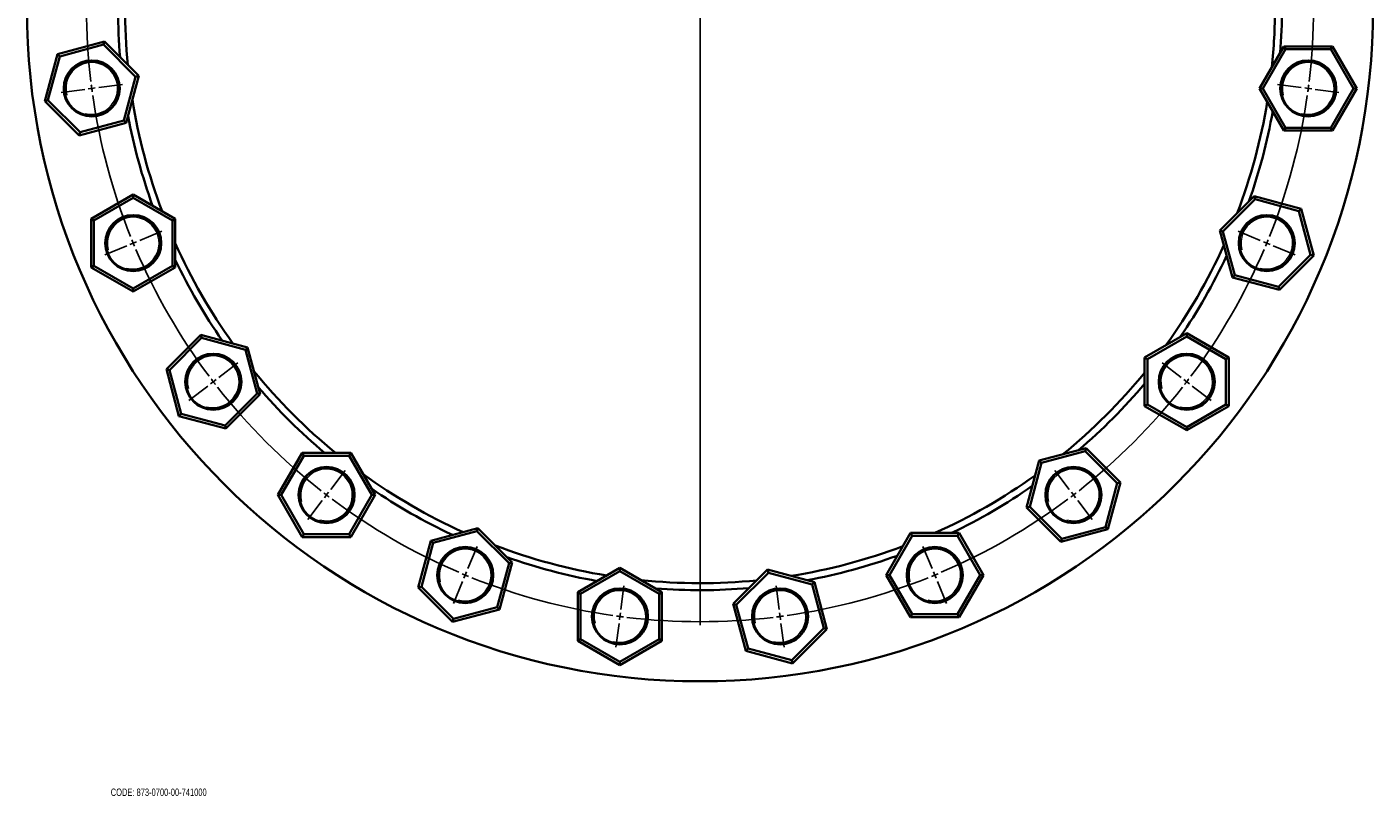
# Model space of a CAD drawing. Header units: millimetres. Extents: x -562 to 1075, y 1 to 1072.
# Tile 6 of 7: x 115 to 1075, y 31 to 579. Entities that reach past the tile are written whole.
import ezdxf

# ---------------------------------------------------------------- set-up
doc = ezdxf.new("R2010")
doc.units = ezdxf.units.MM
doc.layers.add('NOTE', color=7, linetype='Continuous')
doc.styles.add('SLDTEXTSTYLE0', font='TXT', dxfattribs={"width": 0.605})

# ---------------------------------------------------------------- blocks, each defined once
blk = doc.blocks.new('SW_CENTERMARKSYMBOL_0')
at = {"layer": 'NOTE', "color": 0}
for p, q in [((-0.65, 4.96), (-2.87, 21.81)), ((114.86, 4.96), (117.08, 21.81)), ((0, 0), (-0.33, 2.48)), ((0, 0), (0.33, -2.48)), ((57.11, -428.76), (57.11, 6.24)), ((114.21, 0), (114.54, 2.48)), ((-112.23, -24.94), (-118.74, -9.23)), ((0.65, -4.96), (2.87, -21.81)), ((113.56, -4.96), (111.34, -21.81)), ((114.21, 0), (113.88, -2.48)), ((226.44, -24.94), (232.95, -9.23)), ((-110.32, -29.56), (-111.28, -27.25)), ((224.53, -29.56), (225.49, -27.25)), ((-110.32, -29.56), (-109.36, -31.87)), ((-108.41, -34.18), (-101.9, -49.89)), ((222.62, -34.18), (216.11, -49.89)), ((224.53, -29.56), (223.57, -31.87)), ((-212.27, -82.7), (-222.62, -69.21)), ((326.48, -82.7), (336.83, -69.21)), ((-209.23, -86.67), (-210.75, -84.68)), ((323.44, -86.67), (324.96, -84.68)), ((-209.23, -86.67), (-207.71, -88.65)), ((-206.18, -90.63), (-195.84, -104.12)), ((320.39, -90.63), (310.05, -104.12)), ((323.44, -86.67), (321.92, -88.65)), ((-293.95, -164.38), (-307.44, -154.03)), ((408.16, -164.38), (421.65, -154.03)), ((-289.99, -167.42), (-291.97, -165.9)), ((-289.99, -167.42), (-288, -168.95)), ((-286.02, -170.47), (-272.53, -180.82)), ((400.23, -170.47), (386.74, -180.82)), ((404.2, -167.42), (402.21, -168.95)), ((404.2, -167.42), (406.18, -165.9)), ((-351.71, -264.42), (-367.42, -257.91)), ((465.92, -264.42), (481.63, -257.91)), ((-347.09, -266.33), (-349.4, -265.38)), ((-347.09, -266.33), (-344.78, -267.29)), ((-342.47, -268.25), (-326.77, -274.75)), ((456.68, -268.25), (440.98, -274.75)), ((461.3, -266.33), (458.99, -267.29)), ((461.3, -266.33), (463.61, -265.38)), ((-381.61, -376), (-398.46, -373.78)), ((495.82, -376), (512.67, -373.78)), ((-376.65, -376.65), (-379.13, -376.33)), ((-376.65, -376.65), (-374.17, -376.98)), ((-371.69, -377.3), (-354.84, -379.52)), ((485.91, -377.3), (469.05, -379.52)), ((490.86, -376.65), (488.38, -376.98)), ((490.86, -376.65), (493.34, -376.33)), ((57.11, -433.76), (57.11, -431.26)), ((52.11, -433.76), (-382.89, -433.76)), ((57.11, -433.76), (54.61, -433.76)), ((57.11, -433.76), (57.11, -436.26)), ((57.11, -433.76), (59.61, -433.76)), ((57.11, -438.76), (57.11, -873.76)), ((62.11, -433.76), (497.11, -433.76)), ((-371.69, -490.21), (-354.84, -487.99)), ((485.91, -490.21), (469.05, -487.99)), ((-381.61, -491.51), (-398.46, -493.73)), ((-376.65, -490.86), (-379.13, -491.19)), ((-376.65, -490.86), (-374.17, -490.54)), ((490.86, -490.86), (488.38, -490.54)), ((490.86, -490.86), (493.34, -491.19)), ((495.82, -491.51), (512.67, -493.73)), ((-342.47, -599.27), (-326.77, -592.76)), ((456.68, -599.27), (440.98, -592.76)), ((-351.71, -603.09), (-367.42, -609.6)), ((-347.09, -601.18), (-349.4, -602.14)), ((-347.09, -601.18), (-344.78, -600.22)), ((461.3, -601.18), (458.99, -600.22)), ((461.3, -601.18), (463.61, -602.14)), ((465.92, -603.09), (481.63, -609.6)), ((-286.02, -697.05), (-272.53, -686.7)), ((400.23, -697.05), (386.74, -686.7)), ((-289.99, -700.09), (-291.97, -701.61)), ((-289.99, -700.09), (-288, -698.57)), ((404.2, -700.09), (402.21, -698.57)), ((404.2, -700.09), (406.18, -701.61)), ((-293.95, -703.13), (-307.44, -713.48)), ((408.16, -703.13), (421.65, -713.48)), ((-206.18, -776.88), (-195.84, -763.4)), ((320.39, -776.88), (310.05, -763.4)), ((-212.27, -784.82), (-222.62, -798.3)), ((-209.23, -780.85), (-210.75, -782.83)), ((-209.23, -780.85), (-207.71, -778.87)), ((323.44, -780.85), (321.92, -778.87)), ((323.44, -780.85), (324.96, -782.83)), ((326.48, -784.82), (336.83, -798.3)), ((-108.41, -833.34), (-101.9, -817.63)), ((222.62, -833.34), (216.11, -817.63)), ((-112.23, -842.57), (-118.74, -858.28)), ((-110.32, -837.95), (-111.28, -840.26)), ((-110.32, -837.95), (-109.36, -835.64)), ((224.53, -837.95), (223.57, -835.64)), ((224.53, -837.95), (225.49, -840.26)), ((226.44, -842.57), (232.95, -858.28)), ((0.65, -862.56), (2.87, -845.7)), ((113.56, -862.56), (111.34, -845.7)), ((-0.65, -872.47), (-2.87, -889.33)), ((0, -867.51), (-0.33, -869.99)), ((0, -867.51), (0.33, -865.04)), ((114.21, -867.51), (113.88, -865.04)), ((114.21, -867.51), (114.54, -869.99)), ((114.86, -872.47), (117.08, -889.33))]:
    blk.add_line(p, q, dxfattribs=at)
for start, end in [(97.1726, 97.5), (83.15481, 96.84519), (82.5, 82.8274), (98.15481, 111.84519), (97.5, 97.8274), (82.1726, 82.5), (68.15481, 81.84519), (112.1726, 112.5), (67.5, 67.8274), (113.15481, 126.84519), (112.5, 112.8274), (67.1726, 67.5), (53.15481, 66.84519), (127.1726, 127.5), (52.5, 52.8274), (128.15481, 141.84519), (127.5, 127.8274), (52.1726, 52.5), (38.15481, 51.84519), (143.15481, 156.84519), (142.5, 142.8274), (142.1726, 142.5), (37.5, 37.8274), (37.1726, 37.5), (23.15481, 36.84519), (157.5, 157.8274), (157.1726, 157.5), (22.5, 22.8274), (22.1726, 22.5), (158.15481, 171.84519), (8.15481, 21.84519), (172.1726, 172.5), (7.5, 7.8274), (173.15481, 186.84519), (172.5, 172.8274), (7.1726, 7.5), (353.15481, 6.84519), (187.1726, 187.5), (352.5, 352.8274), (187.5, 187.8274), (188.15481, 201.84519), (338.15481, 351.84519), (352.1726, 352.5), (202.1726, 202.5), (202.5, 202.8274), (337.1726, 337.5), (337.5, 337.8274), (203.15481, 216.84519), (323.15481, 336.84519), (217.1726, 217.5), (217.5, 217.8274), (322.1726, 322.5), (322.5, 322.8274), (218.15481, 231.84519), (308.15481, 321.84519), (232.1726, 232.5), (232.5, 232.8274), (233.15481, 246.84519), (293.15481, 306.84519), (307.1726, 307.5), (307.5, 307.8274), (247.1726, 247.5), (247.5, 247.8274), (248.15481, 261.84519), (278.15481, 291.84519), (292.1726, 292.5), (292.5, 292.8274), (262.1726, 262.5), (262.5, 262.8274), (263.15481, 276.84519), (277.1726, 277.5), (277.5, 277.8274)]:
    blk.add_arc((57.11, -433.76), 437.5, start, end, dxfattribs=at)

msp = doc.modelspace()

# ---------------------------------------------------------------- linework, layer by layer
at = {"color": 7, "linetype": 'Continuous', "lineweight": 35}
for p, q in [((136.74, 559.86), (170.2, 568.83)), ((169.61, 566.6), (138.38, 558.23)), ((170.2, 568.83), (169.61, 566.6)), ((192.47, 543.74), (169.61, 566.6)), ((170.2, 568.83), (194.7, 544.33)), ((127.78, 526.4), (136.74, 559.86)), ((138.38, 558.23), (130.01, 527)), ((138.38, 558.23), (136.74, 559.86)), ((994.11, 535.37), (1011.43, 565.37)), ((1012.59, 563.37), (996.42, 535.37)), ((1011.43, 565.37), (1012.59, 563.37)), ((1011.43, 565.37), (1046.07, 565.37)), ((1044.92, 563.37), (1012.59, 563.37)), ((1044.92, 563.37), (1046.07, 565.37)), ((1061.08, 535.37), (1044.92, 563.37)), ((1046.07, 565.37), (1063.39, 535.37)), ((184.1, 512.51), (192.47, 543.74)), ((194.7, 544.33), (185.73, 510.87)), ((194.7, 544.33), (192.47, 543.74)), ((1011.43, 505.37), (994.11, 535.37)), ((994.11, 535.37), (996.42, 535.37)), ((996.42, 535.37), (1012.59, 507.37)), ((1044.92, 507.37), (1061.08, 535.37)), ((1063.39, 535.37), (1046.07, 505.37)), ((1061.08, 535.37), (1063.39, 535.37)), ((130.01, 527), (127.78, 526.4)), ((152.27, 501.91), (127.78, 526.4)), ((130.01, 527), (152.87, 504.14)), ((185.73, 510.87), (152.27, 501.91)), ((152.87, 504.14), (184.1, 512.51)), ((185.73, 510.87), (184.1, 512.51)), ((152.87, 504.14), (152.27, 501.91)), ((1011.43, 505.37), (1012.59, 507.37)), ((1046.07, 505.37), (1011.43, 505.37)), ((1012.59, 507.37), (1044.92, 507.37)), ((1044.92, 507.37), (1046.07, 505.37)), ((160.8, 442.37), (190.8, 459.69)), ((190.8, 457.38), (162.8, 441.21)), ((190.8, 459.69), (190.8, 457.38)), ((190.8, 459.69), (220.8, 442.37)), ((218.8, 441.21), (190.8, 457.38)), ((965.73, 434.01), (990.23, 458.51)), ((990.82, 456.28), (967.96, 433.42)), ((990.23, 458.51), (990.82, 456.28)), ((990.23, 458.51), (1023.69, 449.54)), ((1022.05, 447.91), (990.82, 456.28)), ((160.8, 407.73), (160.8, 442.37)), ((162.8, 441.21), (160.8, 442.37)), ((220.8, 442.37), (218.8, 441.21)), ((220.8, 442.37), (220.8, 407.73)), ((1022.05, 447.91), (1023.69, 449.54)), ((1030.42, 416.68), (1022.05, 447.91)), ((1023.69, 449.54), (1032.65, 416.08)), ((162.8, 441.21), (162.8, 408.88)), ((218.8, 408.88), (218.8, 441.21)), ((965.73, 434.01), (967.96, 433.42)), ((974.7, 400.55), (965.73, 434.01)), ((967.96, 433.42), (976.33, 402.19)), ((1007.56, 393.82), (1030.42, 416.68)), ((1032.65, 416.08), (1008.16, 391.59)), ((1030.42, 416.68), (1032.65, 416.08)), ((162.8, 408.88), (160.8, 407.73)), ((190.8, 390.41), (160.8, 407.73)), ((162.8, 408.88), (190.8, 392.72)), ((190.8, 392.72), (218.8, 408.88)), ((220.8, 407.73), (190.8, 390.41)), ((220.8, 407.73), (218.8, 408.88)), ((974.7, 400.55), (976.33, 402.19)), ((1008.16, 391.59), (974.7, 400.55)), ((976.33, 402.19), (1007.56, 393.82)), ((1007.56, 393.82), (1008.16, 391.59)), ((190.8, 392.72), (190.8, 390.41)), ((214.44, 335.1), (238.94, 359.6)), ((239.53, 357.37), (216.67, 334.51)), ((238.94, 359.6), (239.53, 357.37)), ((238.94, 359.6), (272.4, 350.63)), ((270.76, 349), (239.53, 357.37)), ((912.09, 343.46), (942.09, 360.78)), ((942.09, 358.47), (914.09, 342.3)), ((942.09, 360.78), (942.09, 358.47)), ((942.09, 360.78), (972.09, 343.46)), ((970.09, 342.3), (942.09, 358.47)), ((272.4, 350.63), (270.76, 349)), ((279.13, 317.77), (270.76, 349)), ((272.4, 350.63), (281.36, 317.17)), ((912.09, 308.82), (912.09, 343.46)), ((912.09, 343.46), (914.09, 342.3)), ((914.09, 342.3), (914.09, 309.97)), ((970.09, 342.3), (972.09, 343.46)), ((970.09, 309.97), (970.09, 342.3)), ((972.09, 343.46), (972.09, 308.82)), ((216.67, 334.51), (214.44, 335.1)), ((223.41, 301.64), (214.44, 335.1)), ((216.67, 334.51), (225.04, 303.28)), ((256.27, 294.91), (279.13, 317.77)), ((281.36, 317.17), (256.87, 292.68)), ((281.36, 317.17), (279.13, 317.77)), ((912.09, 308.82), (914.09, 309.97)), ((942.09, 291.5), (912.09, 308.82)), ((914.09, 309.97), (942.09, 293.81)), ((942.09, 293.81), (970.09, 309.97)), ((972.09, 308.82), (942.09, 291.5)), ((970.09, 309.97), (972.09, 308.82)), ((225.04, 303.28), (223.41, 301.64)), ((256.87, 292.68), (223.41, 301.64)), ((225.04, 303.28), (256.27, 294.91)), ((256.27, 294.91), (256.87, 292.68)), ((942.09, 293.81), (942.09, 291.5)), ((836.83, 269.88), (870.29, 278.84)), ((870.29, 278.84), (869.7, 276.61)), ((870.29, 278.84), (894.79, 254.35)), ((294.02, 245.38), (311.34, 275.38)), ((312.5, 273.38), (296.33, 245.38)), ((311.34, 275.38), (312.5, 273.38)), ((311.34, 275.38), (345.98, 275.38)), ((344.83, 273.38), (312.5, 273.38)), ((345.98, 275.38), (344.83, 273.38)), ((360.99, 245.38), (344.83, 273.38)), ((345.98, 275.38), (363.3, 245.38)), ((827.87, 236.41), (836.83, 269.88)), ((836.83, 269.88), (838.47, 268.24)), ((869.7, 276.61), (838.47, 268.24)), ((892.56, 253.75), (869.7, 276.61)), ((838.47, 268.24), (830.1, 237.01)), ((884.19, 222.52), (892.56, 253.75)), ((894.79, 254.35), (885.82, 220.89)), ((892.56, 253.75), (894.79, 254.35)), ((311.34, 215.38), (294.02, 245.38)), ((296.33, 245.38), (294.02, 245.38)), ((296.33, 245.38), (312.5, 217.38)), ((344.83, 217.38), (360.99, 245.38)), ((363.3, 245.38), (345.98, 215.38)), ((363.3, 245.38), (360.99, 245.38)), ((827.87, 236.41), (830.1, 237.01)), ((852.36, 211.92), (827.87, 236.41)), ((830.1, 237.01), (852.96, 214.15)), ((403.08, 212.77), (436.54, 221.74)), ((436.54, 221.74), (435.94, 219.5)), ((436.54, 221.74), (461.03, 197.24)), ((885.82, 220.89), (852.36, 211.92)), ((852.96, 214.15), (884.19, 222.52)), ((884.19, 222.52), (885.82, 220.89)), ((312.5, 217.38), (311.34, 215.38)), ((345.98, 215.38), (311.34, 215.38)), ((312.5, 217.38), (344.83, 217.38)), ((344.83, 217.38), (345.98, 215.38)), ((394.11, 179.31), (403.08, 212.77)), ((403.08, 212.77), (404.71, 211.14)), ((435.94, 219.5), (404.71, 211.14)), ((458.8, 196.64), (435.94, 219.5)), ((727.78, 188.28), (745.1, 218.28)), ((746.25, 216.28), (730.09, 188.28)), ((745.1, 218.28), (746.25, 216.28)), ((745.1, 218.28), (779.74, 218.28)), ((778.58, 216.28), (746.25, 216.28)), ((779.74, 218.28), (778.58, 216.28)), ((794.75, 188.28), (778.58, 216.28)), ((779.74, 218.28), (797.06, 188.28)), ((852.96, 214.15), (852.36, 211.92)), ((404.71, 211.14), (396.34, 179.91)), ((450.43, 165.41), (458.8, 196.64)), ((461.03, 197.24), (452.07, 163.78)), ((461.03, 197.24), (458.8, 196.64)), ((507.89, 176.04), (537.89, 193.36)), ((537.89, 193.36), (537.89, 191.05)), ((537.89, 193.36), (567.89, 176.04)), ((618.64, 167.68), (643.13, 192.18)), ((643.13, 192.18), (643.73, 189.95)), ((643.13, 192.18), (676.59, 183.21)), ((537.89, 191.05), (509.89, 174.88)), ((565.89, 174.88), (537.89, 191.05)), ((643.73, 189.95), (620.87, 167.08)), ((674.96, 181.58), (643.73, 189.95)), ((676.59, 183.21), (674.96, 181.58)), ((676.59, 183.21), (685.56, 149.75)), ((745.1, 158.28), (727.78, 188.28)), ((727.78, 188.28), (730.09, 188.28)), ((730.09, 188.28), (746.25, 160.28)), ((778.58, 160.28), (794.75, 188.28)), ((797.06, 188.28), (779.74, 158.28)), ((794.75, 188.28), (797.06, 188.28)), ((396.34, 179.91), (394.11, 179.31)), ((418.6, 154.81), (394.11, 179.31)), ((396.34, 179.91), (419.2, 157.05)), ((507.89, 141.39), (507.89, 176.04)), ((507.89, 176.04), (509.89, 174.88)), ((509.89, 174.88), (509.89, 142.55)), ((567.89, 176.04), (565.89, 174.88)), ((565.89, 142.55), (565.89, 174.88)), ((567.89, 176.04), (567.89, 141.39)), ((683.33, 150.35), (674.96, 181.58)), ((452.07, 163.78), (418.6, 154.81)), ((419.2, 157.05), (450.43, 165.41)), ((450.43, 165.41), (452.07, 163.78)), ((618.64, 167.68), (620.87, 167.08)), ((627.6, 134.22), (618.64, 167.68)), ((620.87, 167.08), (629.24, 135.85)), ((419.2, 157.05), (418.6, 154.81)), ((746.25, 160.28), (745.1, 158.28)), ((779.74, 158.28), (745.1, 158.28)), ((746.25, 160.28), (778.58, 160.28)), ((778.58, 160.28), (779.74, 158.28)), ((660.47, 127.49), (683.33, 150.35)), ((685.56, 149.75), (661.07, 125.25)), ((683.33, 150.35), (685.56, 149.75)), ((509.89, 142.55), (507.89, 141.39)), ((537.89, 124.07), (507.89, 141.39)), ((509.89, 142.55), (537.89, 126.38)), ((537.89, 126.38), (565.89, 142.55)), ((567.89, 141.39), (537.89, 124.07)), ((565.89, 142.55), (567.89, 141.39)), ((629.24, 135.85), (627.6, 134.22)), ((629.24, 135.85), (660.47, 127.49)), ((537.89, 126.38), (537.89, 124.07)), ((661.07, 125.25), (627.6, 134.22)), ((660.47, 127.49), (661.07, 125.25))]:
    msp.add_line(p, q, dxfattribs=at)
for centre, radius in [((594.99, 592.47), 480), ((161.24, 535.37), 20), ((161.24, 535.37), 19.5), ((1028.75, 535.37), 20), ((1028.75, 535.37), 19.5), ((190.8, 425.05), 20), ((190.8, 425.05), 19.5), ((999.19, 425.05), 20), ((999.19, 425.05), 19.5), ((247.9, 326.14), 20), ((247.9, 326.14), 19.5), ((942.09, 326.14), 20), ((942.09, 326.14), 19.5), ((328.66, 245.38), 20), ((328.66, 245.38), 19.5), ((861.33, 245.38), 20), ((861.33, 245.38), 19.5), ((427.57, 188.28), 20), ((427.57, 188.28), 19.5), ((762.42, 188.28), 20), ((762.42, 188.28), 19.5), ((537.89, 158.72), 20), ((537.89, 158.72), 19.5), ((652.1, 158.72), 20), ((652.1, 158.72), 19.5)]:
    msp.add_circle(centre, radius, dxfattribs=at)
for radius, start, end in [(410, 174.12214, 185.65977), (415, 175.62019, 184.82498), (410, 354.12214, 0), (415, 355.62019, 0), (410, 189.12214, 200.65977), (410, 339.12214, 350.65977), (415, 340.62019, 349.82498), (415, 190.62019, 199.82498), (410, 204.12214, 215.65977), (410, 324.12214, 335.65977), (415, 205.62019, 214.82498), (415, 325.62019, 334.82498), (410, 219.12214, 230.65977), (410, 309.12214, 320.65977), (415, 220.62019, 229.82498), (415, 310.62019, 319.82498), (410, 234.12214, 245.65977), (410, 294.12214, 305.65977), (415, 235.62019, 244.82498), (415, 295.62019, 304.82498), (410, 249.12214, 260.65977), (410, 279.12214, 290.65977), (415, 280.62019, 289.82498), (415, 250.62019, 259.82498), (410, 264.12214, 275.65977), (415, 265.62019, 274.82498)]:
    msp.add_arc((594.99, 592.47), radius, start, end, dxfattribs=at)
at = {"color": 7, "linetype": 'Continuous', "lineweight": 18}
for centre in [(161.24, 535.37), (1028.75, 535.37), (190.8, 425.05), (999.19, 425.05), (247.9, 326.14), (942.09, 326.14), (328.66, 245.38), (861.33, 245.38), (427.57, 188.28), (762.42, 188.28), (537.89, 158.72), (652.1, 158.72)]:
    msp.add_arc(centre, 18.4, 255, 195, dxfattribs=at)

# ---------------------------------------------------------------- block references
at = {"layer": 'NOTE'}
msp.add_blockref('SW_CENTERMARKSYMBOL_0', (537.89, 1026.23), dxfattribs=at)

# ---------------------------------------------------------------- texts
at = {"layer": 'NOTE', "insert": (174.76, 35.98), "char_height": 5.2917, "attachment_point": 1, "style": 'SLDTEXTSTYLE0'}
msp.add_mtext('CODE: 873-0700-00-741000', dxfattribs=at)

doc.saveas('drawing.dxf')
